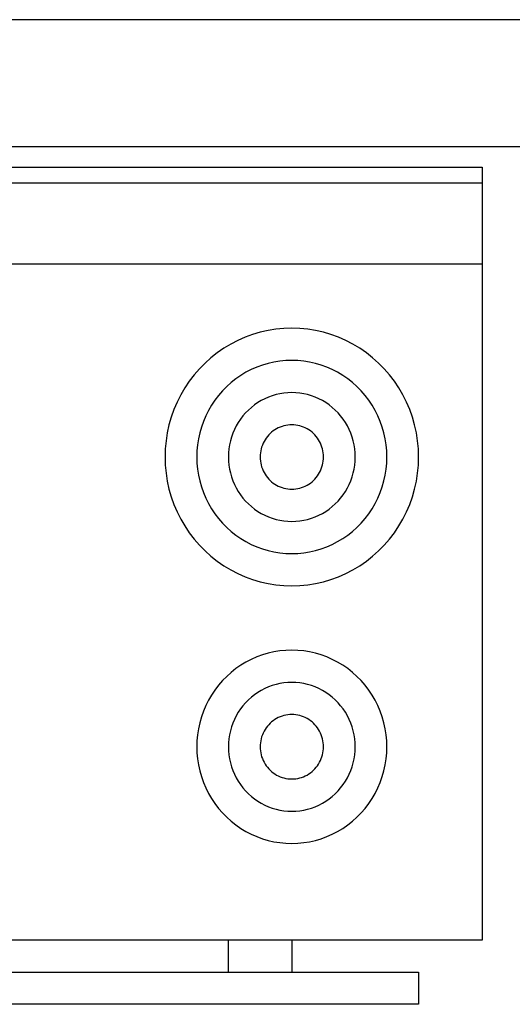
# Model space of a CAD drawing. Header units: millimetres. Extents: x 1 to 29, y 1 to 24.
# Tile 6 of 9: x 16.556 to 16.944, y 15.313 to 16.09. Entities that reach past the tile are written whole.
import ezdxf

# ---------------------------------------------------------------- set-up
doc = ezdxf.new("R2010")
doc.units = ezdxf.units.MM

msp = doc.modelspace()

# ---------------------------------------------------------------- linework, layer by layer
for p, q in [((17.06834, 16.08971), (16.36834, 16.08971)), ((14.46834, 15.98971), (17.06834, 15.98971))]:
    msp.add_line(p, q)
at = {"color": 7, "linetype": 'Continuous'}
for p, q in [((15.92054, 15.97346), (16.92054, 15.97346)), ((16.92054, 15.97346), (16.92054, 15.36415)), ((15.92054, 15.96097), (16.92054, 15.96097)), ((15.92054, 15.8973), (16.92054, 15.8973)), ((16.74568, 15.84334), (16.73964, 15.84156)), ((16.75181, 15.84473), (16.74568, 15.84334)), ((16.75801, 15.84573), (16.75181, 15.84473)), ((16.76426, 15.84633), (16.75801, 15.84573)), ((16.77054, 15.84653), (16.76426, 15.84633)), ((16.77682, 15.84633), (16.77054, 15.84653)), ((16.78308, 15.84573), (16.77682, 15.84633)), ((16.78928, 15.84473), (16.78308, 15.84573)), ((16.79541, 15.84334), (16.78928, 15.84473)), ((16.80145, 15.84156), (16.79541, 15.84334)), ((16.72797, 15.83686), (16.72237, 15.83396)), ((16.73373, 15.83939), (16.72797, 15.83686)), ((16.73964, 15.84156), (16.73373, 15.83939)), ((16.80736, 15.83939), (16.80145, 15.84156)), ((16.81312, 15.83686), (16.80736, 15.83939)), ((16.81872, 15.83396), (16.81312, 15.83686)), ((16.71696, 15.83072), (16.71177, 15.82713)), ((16.72237, 15.83396), (16.71696, 15.83072)), ((16.82413, 15.83072), (16.81872, 15.83396)), ((16.82932, 15.82713), (16.82413, 15.83072)), ((16.7068, 15.82322), (16.70209, 15.819)), ((16.71177, 15.82713), (16.7068, 15.82322)), ((16.76114, 15.82054), (16.75649, 15.81979)), ((16.76583, 15.82099), (16.76114, 15.82054)), ((16.77054, 15.82114), (16.76583, 15.82099)), ((16.77525, 15.82099), (16.77054, 15.82114)), ((16.77994, 15.82054), (16.77525, 15.82099)), ((16.7846, 15.81979), (16.77994, 15.82054)), ((16.83429, 15.82322), (16.82932, 15.82713)), ((16.839, 15.819), (16.83429, 15.82322)), ((16.69765, 15.81449), (16.69349, 15.8097)), ((16.70209, 15.819), (16.69765, 15.81449)), ((16.73861, 15.81389), (16.73441, 15.81172)), ((16.74293, 15.81579), (16.73861, 15.81389)), ((16.74737, 15.81741), (16.74293, 15.81579)), ((16.75189, 15.81874), (16.74737, 15.81741)), ((16.75649, 15.81979), (16.75189, 15.81874)), ((16.7892, 15.81874), (16.7846, 15.81979)), ((16.79372, 15.81741), (16.7892, 15.81874)), ((16.79815, 15.81579), (16.79372, 15.81741)), ((16.80248, 15.81389), (16.79815, 15.81579)), ((16.80668, 15.81172), (16.80248, 15.81389)), ((16.84344, 15.81449), (16.839, 15.819)), ((16.8476, 15.8097), (16.84344, 15.81449)), ((16.68964, 15.80466), (16.68611, 15.79939)), ((16.69349, 15.8097), (16.68964, 15.80466)), ((16.72646, 15.80659), (16.72274, 15.80366)), ((16.73036, 15.80928), (16.72646, 15.80659)), ((16.73441, 15.81172), (16.73036, 15.80928)), ((16.81073, 15.80928), (16.80668, 15.81172)), ((16.81463, 15.80659), (16.81073, 15.80928)), ((16.81835, 15.80366), (16.81463, 15.80659)), ((16.85145, 15.80466), (16.8476, 15.8097)), ((16.85498, 15.79939), (16.85145, 15.80466)), ((16.68611, 15.79939), (16.68291, 15.79389)), ((16.71587, 15.79711), (16.71276, 15.79352)), ((16.7192, 15.80049), (16.71587, 15.79711)), ((16.72274, 15.80366), (16.7192, 15.80049)), ((16.82188, 15.80049), (16.81835, 15.80366)), ((16.82522, 15.79711), (16.82188, 15.80049)), ((16.82833, 15.79352), (16.82522, 15.79711)), ((16.85817, 15.79389), (16.85498, 15.79939)), ((16.68291, 15.79389), (16.68006, 15.78821)), ((16.70987, 15.78974), (16.70722, 15.78578)), ((16.71276, 15.79352), (16.70987, 15.78974)), ((16.74646, 15.78947), (16.74375, 15.78784)), ((16.74926, 15.79091), (16.74646, 15.78947)), ((16.75214, 15.79218), (16.74926, 15.79091)), ((16.75509, 15.79326), (16.75214, 15.79218)), ((16.75811, 15.79415), (16.75509, 15.79326)), ((16.76117, 15.79485), (16.75811, 15.79415)), ((16.76428, 15.79535), (16.76117, 15.79485)), ((16.7674, 15.79565), (16.76428, 15.79535)), ((16.77054, 15.79575), (16.7674, 15.79565)), ((16.77368, 15.79565), (16.77054, 15.79575)), ((16.77681, 15.79535), (16.77368, 15.79565)), ((16.77991, 15.79485), (16.77681, 15.79535)), ((16.78298, 15.79415), (16.77991, 15.79485)), ((16.78599, 15.79326), (16.78298, 15.79415)), ((16.78895, 15.79218), (16.78599, 15.79326)), ((16.79183, 15.79091), (16.78895, 15.79218)), ((16.79463, 15.78947), (16.79183, 15.79091)), ((16.79734, 15.78784), (16.79463, 15.78947)), ((16.83122, 15.78974), (16.82833, 15.79352)), ((16.83387, 15.78578), (16.83122, 15.78974)), ((16.86103, 15.78821), (16.85817, 15.79389)), ((16.67757, 15.78235), (16.67544, 15.77635)), ((16.68006, 15.78821), (16.67757, 15.78235)), ((16.70482, 15.78166), (16.70268, 15.7774)), ((16.70722, 15.78578), (16.70482, 15.78166)), ((16.73632, 15.78198), (16.7341, 15.77973)), ((16.73867, 15.78409), (16.73632, 15.78198)), ((16.74115, 15.78605), (16.73867, 15.78409)), ((16.74375, 15.78784), (16.74115, 15.78605)), ((16.79993, 15.78605), (16.79734, 15.78784)), ((16.80242, 15.78409), (16.79993, 15.78605)), ((16.80477, 15.78198), (16.80242, 15.78409)), ((16.80699, 15.77973), (16.80477, 15.78198)), ((16.83627, 15.78166), (16.83387, 15.78578)), ((16.83841, 15.7774), (16.83627, 15.78166)), ((16.86352, 15.78235), (16.86103, 15.78821)), ((16.86565, 15.77635), (16.86352, 15.78235)), ((16.67544, 15.77635), (16.67369, 15.77022)), ((16.70268, 15.7774), (16.70081, 15.77301)), ((16.73009, 15.77482), (16.72833, 15.77218)), ((16.73202, 15.77734), (16.73009, 15.77482)), ((16.7341, 15.77973), (16.73202, 15.77734)), ((16.80907, 15.77734), (16.80699, 15.77973)), ((16.81099, 15.77482), (16.80907, 15.77734)), ((16.81276, 15.77218), (16.81099, 15.77482)), ((16.84028, 15.77301), (16.83841, 15.7774)), ((16.8674, 15.77022), (16.86565, 15.77635)), ((16.67369, 15.77022), (16.67232, 15.764)), ((16.69922, 15.76851), (16.6979, 15.76391)), ((16.70081, 15.77301), (16.69922, 15.76851)), ((16.7253, 15.76659), (16.72406, 15.76366)), ((16.72673, 15.76943), (16.7253, 15.76659)), ((16.72833, 15.77218), (16.72673, 15.76943)), ((16.75715, 15.76641), (16.75585, 15.76551)), ((16.7585, 15.76722), (16.75715, 15.76641)), ((16.7599, 15.76794), (16.7585, 15.76722)), ((16.76134, 15.76857), (16.7599, 15.76794)), ((16.76282, 15.76912), (16.76134, 15.76857)), ((16.76433, 15.76956), (16.76282, 15.76912)), ((16.76586, 15.76991), (16.76433, 15.76956)), ((16.76741, 15.77016), (16.76586, 15.76991)), ((16.76897, 15.77031), (16.76741, 15.77016)), ((16.77054, 15.77036), (16.76897, 15.77031)), ((16.77211, 15.77031), (16.77054, 15.77036)), ((16.77368, 15.77016), (16.77211, 15.77031)), ((16.77523, 15.76991), (16.77368, 15.77016)), ((16.77676, 15.76956), (16.77523, 15.76991)), ((16.77827, 15.76912), (16.77676, 15.76956)), ((16.77975, 15.76857), (16.77827, 15.76912)), ((16.78119, 15.76794), (16.77975, 15.76857)), ((16.78259, 15.76722), (16.78119, 15.76794)), ((16.78394, 15.76641), (16.78259, 15.76722)), ((16.78524, 15.76551), (16.78394, 15.76641)), ((16.81436, 15.76943), (16.81276, 15.77218)), ((16.81579, 15.76659), (16.81436, 15.76943)), ((16.81703, 15.76366), (16.81579, 15.76659)), ((16.84187, 15.76851), (16.84028, 15.77301)), ((16.84319, 15.76391), (16.84187, 15.76851)), ((16.86877, 15.764), (16.8674, 15.77022)), ((16.67232, 15.764), (16.67133, 15.7577)), ((16.69687, 15.75924), (16.69614, 15.75451)), ((16.6979, 15.76391), (16.69687, 15.75924)), ((16.72299, 15.76066), (16.72212, 15.7576)), ((16.72406, 15.76366), (16.72299, 15.76066)), ((16.74944, 15.75857), (16.74864, 15.7572)), ((16.75032, 15.75989), (16.74944, 15.75857)), ((16.75128, 15.76115), (16.75032, 15.75989)), ((16.75232, 15.76235), (16.75128, 15.76115)), ((16.75343, 15.76348), (16.75232, 15.76235)), ((16.75461, 15.76453), (16.75343, 15.76348)), ((16.75585, 15.76551), (16.75461, 15.76453)), ((16.78648, 15.76453), (16.78524, 15.76551)), ((16.78766, 15.76348), (16.78648, 15.76453)), ((16.78877, 15.76235), (16.78766, 15.76348)), ((16.78981, 15.76115), (16.78877, 15.76235)), ((16.79077, 15.75989), (16.78981, 15.76115)), ((16.79165, 15.75857), (16.79077, 15.75989)), ((16.79245, 15.7572), (16.79165, 15.75857)), ((16.8181, 15.76066), (16.81703, 15.76366)), ((16.81897, 15.7576), (16.8181, 15.76066)), ((16.84422, 15.75924), (16.84319, 15.76391)), ((16.84495, 15.75451), (16.84422, 15.75924)), ((16.86976, 15.7577), (16.86877, 15.764)), ((16.67074, 15.75135), (16.67054, 15.74497)), ((16.67133, 15.7577), (16.67074, 15.75135)), ((16.69614, 15.75451), (16.69569, 15.74975)), ((16.72094, 15.75133), (16.72064, 15.74816)), ((16.72143, 15.75448), (16.72094, 15.75133)), ((16.72212, 15.7576), (16.72143, 15.75448)), ((16.74633, 15.75128), (16.74599, 15.74973)), ((16.74677, 15.75281), (16.74633, 15.75128)), ((16.7473, 15.75431), (16.74677, 15.75281)), ((16.74792, 15.75578), (16.7473, 15.75431)), ((16.74864, 15.7572), (16.74792, 15.75578)), ((16.79316, 15.75578), (16.79245, 15.7572)), ((16.79379, 15.75431), (16.79316, 15.75578)), ((16.79432, 15.75281), (16.79379, 15.75431)), ((16.79476, 15.75128), (16.79432, 15.75281)), ((16.7951, 15.74973), (16.79476, 15.75128)), ((16.81966, 15.75448), (16.81897, 15.7576)), ((16.82015, 15.75133), (16.81966, 15.75448)), ((16.82045, 15.74816), (16.82015, 15.75133)), ((16.8454, 15.74975), (16.84495, 15.75451)), ((16.87035, 15.75135), (16.86976, 15.7577)), ((16.87054, 15.74497), (16.87035, 15.75135)), ((16.67054, 15.74497), (16.67074, 15.73859)), ((16.69569, 15.74975), (16.69554, 15.74497)), ((16.69554, 15.74497), (16.69569, 15.74019)), ((16.72064, 15.74816), (16.72054, 15.74497)), ((16.72054, 15.74497), (16.72064, 15.74178)), ((16.74559, 15.74656), (16.74554, 15.74497)), ((16.74554, 15.74497), (16.74559, 15.74337)), ((16.74574, 15.74815), (16.74559, 15.74656)), ((16.74559, 15.74337), (16.74574, 15.74179)), ((16.74599, 15.74973), (16.74574, 15.74815)), ((16.79535, 15.74815), (16.7951, 15.74973)), ((16.79549, 15.74656), (16.79535, 15.74815)), ((16.79535, 15.74179), (16.79549, 15.74337)), ((16.79554, 15.74497), (16.79549, 15.74656)), ((16.79549, 15.74337), (16.79554, 15.74497)), ((16.82054, 15.74497), (16.82045, 15.74816)), ((16.82045, 15.74178), (16.82054, 15.74497)), ((16.84554, 15.74497), (16.8454, 15.74975)), ((16.8454, 15.74019), (16.84554, 15.74497)), ((16.87035, 15.73859), (16.87054, 15.74497)), ((16.67074, 15.73859), (16.67133, 15.73224)), ((16.69569, 15.74019), (16.69614, 15.73542)), ((16.69614, 15.73542), (16.69687, 15.7307)), ((16.72064, 15.74178), (16.72094, 15.7386)), ((16.72094, 15.7386), (16.72143, 15.73545)), ((16.72143, 15.73545), (16.72212, 15.73234)), ((16.74574, 15.74179), (16.74599, 15.74021)), ((16.74599, 15.74021), (16.74633, 15.73865)), ((16.74633, 15.73865), (16.74677, 15.73712)), ((16.74677, 15.73712), (16.7473, 15.73562)), ((16.7473, 15.73562), (16.74792, 15.73416)), ((16.79316, 15.73416), (16.79379, 15.73562)), ((16.79379, 15.73562), (16.79432, 15.73712)), ((16.79432, 15.73712), (16.79476, 15.73865)), ((16.79476, 15.73865), (16.7951, 15.74021)), ((16.7951, 15.74021), (16.79535, 15.74179)), ((16.81897, 15.73234), (16.81966, 15.73545)), ((16.81966, 15.73545), (16.82015, 15.7386)), ((16.82015, 15.7386), (16.82045, 15.74178)), ((16.84422, 15.7307), (16.84495, 15.73542)), ((16.84495, 15.73542), (16.8454, 15.74019)), ((16.86976, 15.73224), (16.87035, 15.73859)), ((16.67133, 15.73224), (16.67232, 15.72594)), ((16.69687, 15.7307), (16.6979, 15.72603)), ((16.72212, 15.73234), (16.72299, 15.72928)), ((16.72299, 15.72928), (16.72406, 15.72628)), ((16.74792, 15.73416), (16.74864, 15.73274)), ((16.74864, 15.73274), (16.74944, 15.73136)), ((16.74944, 15.73136), (16.75032, 15.73004)), ((16.75032, 15.73004), (16.75128, 15.72878)), ((16.75128, 15.72878), (16.75232, 15.72759)), ((16.75232, 15.72759), (16.75343, 15.72646)), ((16.78766, 15.72646), (16.78877, 15.72759)), ((16.78877, 15.72759), (16.78981, 15.72878)), ((16.78981, 15.72878), (16.79077, 15.73004)), ((16.79077, 15.73004), (16.79165, 15.73136)), ((16.79165, 15.73136), (16.79245, 15.73274)), ((16.79245, 15.73274), (16.79316, 15.73416)), ((16.81703, 15.72628), (16.8181, 15.72928)), ((16.8181, 15.72928), (16.81897, 15.73234)), ((16.84319, 15.72603), (16.84422, 15.7307)), ((16.86877, 15.72594), (16.86976, 15.73224)), ((16.67232, 15.72594), (16.67369, 15.71971)), ((16.67369, 15.71971), (16.67544, 15.71359)), ((16.6979, 15.72603), (16.69922, 15.72143)), ((16.69922, 15.72143), (16.70081, 15.71693)), ((16.72406, 15.72628), (16.7253, 15.72335)), ((16.7253, 15.72335), (16.72673, 15.72051)), ((16.72673, 15.72051), (16.72833, 15.71776)), ((16.75343, 15.72646), (16.75461, 15.72541)), ((16.75461, 15.72541), (16.75585, 15.72443)), ((16.75585, 15.72443), (16.75715, 15.72353)), ((16.75715, 15.72353), (16.7585, 15.72272)), ((16.7585, 15.72272), (16.7599, 15.722)), ((16.7599, 15.722), (16.76134, 15.72136)), ((16.76134, 15.72136), (16.76282, 15.72082)), ((16.76282, 15.72082), (16.76433, 15.72038)), ((16.76433, 15.72038), (16.76586, 15.72003)), ((16.76586, 15.72003), (16.76741, 15.71978)), ((16.76741, 15.71978), (16.76897, 15.71963)), ((16.76897, 15.71963), (16.77054, 15.71958)), ((16.77054, 15.71958), (16.77211, 15.71963)), ((16.77211, 15.71963), (16.77368, 15.71978)), ((16.77368, 15.71978), (16.77523, 15.72003)), ((16.77523, 15.72003), (16.77676, 15.72038)), ((16.77676, 15.72038), (16.77827, 15.72082)), ((16.77827, 15.72082), (16.77975, 15.72136)), ((16.77975, 15.72136), (16.78119, 15.722)), ((16.78119, 15.722), (16.78259, 15.72272)), ((16.78259, 15.72272), (16.78394, 15.72353)), ((16.78394, 15.72353), (16.78524, 15.72443)), ((16.78524, 15.72443), (16.78648, 15.72541)), ((16.78648, 15.72541), (16.78766, 15.72646)), ((16.81276, 15.71776), (16.81436, 15.72051)), ((16.81436, 15.72051), (16.81579, 15.72335)), ((16.81579, 15.72335), (16.81703, 15.72628)), ((16.84028, 15.71693), (16.84187, 15.72143)), ((16.84187, 15.72143), (16.84319, 15.72603)), ((16.86565, 15.71359), (16.8674, 15.71971)), ((16.8674, 15.71971), (16.86877, 15.72594)), ((16.67544, 15.71359), (16.67757, 15.70758)), ((16.70081, 15.71693), (16.70268, 15.71254)), ((16.70268, 15.71254), (16.70482, 15.70827)), ((16.72833, 15.71776), (16.73009, 15.71512)), ((16.73009, 15.71512), (16.73202, 15.7126)), ((16.73202, 15.7126), (16.7341, 15.71021)), ((16.80699, 15.71021), (16.80907, 15.7126)), ((16.80907, 15.7126), (16.81099, 15.71512)), ((16.81099, 15.71512), (16.81276, 15.71776)), ((16.83627, 15.70827), (16.83841, 15.71254)), ((16.83841, 15.71254), (16.84028, 15.71693)), ((16.86352, 15.70758), (16.86565, 15.71359)), ((16.67757, 15.70758), (16.68006, 15.70173)), ((16.70482, 15.70827), (16.70722, 15.70416)), ((16.70722, 15.70416), (16.70987, 15.7002)), ((16.7341, 15.71021), (16.73632, 15.70795)), ((16.73632, 15.70795), (16.73867, 15.70584)), ((16.73867, 15.70584), (16.74115, 15.70389)), ((16.74115, 15.70389), (16.74375, 15.70209)), ((16.79734, 15.70209), (16.79993, 15.70389)), ((16.79993, 15.70389), (16.80242, 15.70584)), ((16.80242, 15.70584), (16.80477, 15.70795)), ((16.80477, 15.70795), (16.80699, 15.71021)), ((16.83122, 15.7002), (16.83387, 15.70416)), ((16.83387, 15.70416), (16.83627, 15.70827)), ((16.86103, 15.70173), (16.86352, 15.70758)), ((16.68006, 15.70173), (16.68291, 15.69604)), ((16.68291, 15.69604), (16.68611, 15.69055)), ((16.70987, 15.7002), (16.71276, 15.69642)), ((16.71276, 15.69642), (16.71587, 15.69283)), ((16.74375, 15.70209), (16.74646, 15.70047)), ((16.74646, 15.70047), (16.74926, 15.69902)), ((16.74926, 15.69902), (16.75214, 15.69776)), ((16.75214, 15.69776), (16.75509, 15.69667)), ((16.75509, 15.69667), (16.75811, 15.69578)), ((16.75811, 15.69578), (16.76117, 15.69509)), ((16.77991, 15.69509), (16.78298, 15.69578)), ((16.78298, 15.69578), (16.78599, 15.69667)), ((16.78599, 15.69667), (16.78895, 15.69776)), ((16.78895, 15.69776), (16.79183, 15.69902)), ((16.79183, 15.69902), (16.79463, 15.70047)), ((16.79463, 15.70047), (16.79734, 15.70209)), ((16.82522, 15.69283), (16.82833, 15.69642)), ((16.82833, 15.69642), (16.83122, 15.7002)), ((16.85498, 15.69055), (16.85817, 15.69604)), ((16.85817, 15.69604), (16.86103, 15.70173)), ((16.68611, 15.69055), (16.68964, 15.68527)), ((16.71587, 15.69283), (16.7192, 15.68944)), ((16.7192, 15.68944), (16.72274, 15.68628)), ((16.76117, 15.69509), (16.76428, 15.69459)), ((16.76428, 15.69459), (16.7674, 15.69429)), ((16.7674, 15.69429), (16.77054, 15.69419)), ((16.77054, 15.69419), (16.77368, 15.69429)), ((16.77368, 15.69429), (16.77681, 15.69459)), ((16.77681, 15.69459), (16.77991, 15.69509)), ((16.81835, 15.68628), (16.82188, 15.68944)), ((16.82188, 15.68944), (16.82522, 15.69283)), ((16.85145, 15.68527), (16.85498, 15.69055)), ((16.68964, 15.68527), (16.69349, 15.68023)), ((16.69349, 15.68023), (16.69765, 15.67545)), ((16.72274, 15.68628), (16.72646, 15.68335)), ((16.72646, 15.68335), (16.73036, 15.68066)), ((16.73036, 15.68066), (16.73441, 15.67822)), ((16.80668, 15.67822), (16.81073, 15.68066)), ((16.81073, 15.68066), (16.81463, 15.68335)), ((16.81463, 15.68335), (16.81835, 15.68628)), ((16.84344, 15.67545), (16.8476, 15.68023)), ((16.8476, 15.68023), (16.85145, 15.68527)), ((16.69765, 15.67545), (16.70209, 15.67094)), ((16.73441, 15.67822), (16.73861, 15.67605)), ((16.73861, 15.67605), (16.74293, 15.67415)), ((16.74293, 15.67415), (16.74737, 15.67253)), ((16.74737, 15.67253), (16.75189, 15.67119)), ((16.7892, 15.67119), (16.79372, 15.67253)), ((16.79372, 15.67253), (16.79815, 15.67415)), ((16.79815, 15.67415), (16.80248, 15.67605)), ((16.80248, 15.67605), (16.80668, 15.67822)), ((16.839, 15.67094), (16.84344, 15.67545)), ((16.70209, 15.67094), (16.7068, 15.66672)), ((16.7068, 15.66672), (16.71177, 15.66281)), ((16.75189, 15.67119), (16.75649, 15.67015)), ((16.75649, 15.67015), (16.76114, 15.6694)), ((16.76114, 15.6694), (16.76583, 15.66895)), ((16.76583, 15.66895), (16.77054, 15.6688)), ((16.77054, 15.6688), (16.77525, 15.66895)), ((16.77525, 15.66895), (16.77994, 15.6694)), ((16.77994, 15.6694), (16.7846, 15.67015)), ((16.7846, 15.67015), (16.7892, 15.67119)), ((16.82932, 15.66281), (16.83429, 15.66672)), ((16.83429, 15.66672), (16.839, 15.67094)), ((16.71177, 15.66281), (16.71696, 15.65922)), ((16.71696, 15.65922), (16.72237, 15.65597)), ((16.81872, 15.65597), (16.82413, 15.65922)), ((16.82413, 15.65922), (16.82932, 15.66281)), ((16.72237, 15.65597), (16.72797, 15.65308)), ((16.72797, 15.65308), (16.73373, 15.65054)), ((16.73373, 15.65054), (16.73964, 15.64838)), ((16.80145, 15.64838), (16.80736, 15.65054)), ((16.80736, 15.65054), (16.81312, 15.65308)), ((16.81312, 15.65308), (16.81872, 15.65597)), ((16.73964, 15.64838), (16.74568, 15.6466)), ((16.74568, 15.6466), (16.75181, 15.64521)), ((16.75181, 15.64521), (16.75801, 15.64421)), ((16.75801, 15.64421), (16.76426, 15.64361)), ((16.76426, 15.64361), (16.77054, 15.64341)), ((16.77054, 15.64341), (16.77682, 15.64361)), ((16.77682, 15.64361), (16.78308, 15.64421)), ((16.78308, 15.64421), (16.78928, 15.64521)), ((16.78928, 15.64521), (16.79541, 15.6466)), ((16.79541, 15.6466), (16.80145, 15.64838)), ((16.74293, 15.58729), (16.73861, 15.58539)), ((16.74737, 15.58891), (16.74293, 15.58729)), ((16.75189, 15.59025), (16.74737, 15.58891)), ((16.75649, 15.59129), (16.75189, 15.59025)), ((16.76114, 15.59204), (16.75649, 15.59129)), ((16.76583, 15.59249), (16.76114, 15.59204)), ((16.77054, 15.59264), (16.76583, 15.59249)), ((16.77525, 15.59249), (16.77054, 15.59264)), ((16.77994, 15.59204), (16.77525, 15.59249)), ((16.7846, 15.59129), (16.77994, 15.59204)), ((16.7892, 15.59025), (16.7846, 15.59129)), ((16.79372, 15.58891), (16.7892, 15.59025)), ((16.79815, 15.58729), (16.79372, 15.58891)), ((16.80248, 15.58539), (16.79815, 15.58729)), ((16.73036, 15.58079), (16.72646, 15.5781)), ((16.73441, 15.58322), (16.73036, 15.58079)), ((16.73861, 15.58539), (16.73441, 15.58322)), ((16.80668, 15.58322), (16.80248, 15.58539)), ((16.81073, 15.58079), (16.80668, 15.58322)), ((16.81463, 15.5781), (16.81073, 15.58079)), ((16.7192, 15.572), (16.71587, 15.56862)), ((16.72274, 15.57516), (16.7192, 15.572)), ((16.72646, 15.5781), (16.72274, 15.57516)), ((16.81835, 15.57516), (16.81463, 15.5781)), ((16.82188, 15.572), (16.81835, 15.57516)), ((16.82522, 15.56862), (16.82188, 15.572)), ((16.71276, 15.56503), (16.70987, 15.56125)), ((16.71587, 15.56862), (16.71276, 15.56503)), ((16.75509, 15.56477), (16.75214, 15.56369)), ((16.75811, 15.56566), (16.75509, 15.56477)), ((16.76117, 15.56635), (16.75811, 15.56566)), ((16.76428, 15.56685), (16.76117, 15.56635)), ((16.7674, 15.56715), (16.76428, 15.56685)), ((16.77054, 15.56725), (16.7674, 15.56715)), ((16.77368, 15.56715), (16.77054, 15.56725)), ((16.77681, 15.56685), (16.77368, 15.56715)), ((16.77991, 15.56635), (16.77681, 15.56685)), ((16.78298, 15.56566), (16.77991, 15.56635)), ((16.78599, 15.56477), (16.78298, 15.56566)), ((16.78895, 15.56369), (16.78599, 15.56477)), ((16.82833, 15.56503), (16.82522, 15.56862)), ((16.83122, 15.56125), (16.82833, 15.56503)), ((16.70722, 15.55729), (16.70482, 15.55317)), ((16.70987, 15.56125), (16.70722, 15.55729)), ((16.74115, 15.55756), (16.73867, 15.5556)), ((16.74375, 15.55935), (16.74115, 15.55756)), ((16.74646, 15.56097), (16.74375, 15.55935)), ((16.74926, 15.56242), (16.74646, 15.56097)), ((16.75214, 15.56369), (16.74926, 15.56242)), ((16.79183, 15.56242), (16.78895, 15.56369)), ((16.79463, 15.56097), (16.79183, 15.56242)), ((16.79734, 15.55935), (16.79463, 15.56097)), ((16.79993, 15.55756), (16.79734, 15.55935)), ((16.80242, 15.5556), (16.79993, 15.55756)), ((16.83387, 15.55729), (16.83122, 15.56125)), ((16.83627, 15.55317), (16.83387, 15.55729)), ((16.70268, 15.54891), (16.70081, 15.54451)), ((16.70482, 15.55317), (16.70268, 15.54891)), ((16.73202, 15.54884), (16.73009, 15.54632)), ((16.7341, 15.55124), (16.73202, 15.54884)), ((16.73632, 15.55349), (16.7341, 15.55124)), ((16.73867, 15.5556), (16.73632, 15.55349)), ((16.80477, 15.55349), (16.80242, 15.5556)), ((16.80699, 15.55124), (16.80477, 15.55349)), ((16.80907, 15.54884), (16.80699, 15.55124)), ((16.81099, 15.54632), (16.80907, 15.54884)), ((16.83841, 15.54891), (16.83627, 15.55317)), ((16.84028, 15.54451), (16.83841, 15.54891)), ((16.70081, 15.54451), (16.69922, 15.54001)), ((16.72673, 15.54094), (16.7253, 15.5381)), ((16.72833, 15.54368), (16.72673, 15.54094)), ((16.73009, 15.54632), (16.72833, 15.54368)), ((16.76282, 15.54062), (16.76134, 15.54008)), ((16.76433, 15.54107), (16.76282, 15.54062)), ((16.76586, 15.54141), (16.76433, 15.54107)), ((16.76741, 15.54166), (16.76586, 15.54141)), ((16.76897, 15.54181), (16.76741, 15.54166)), ((16.77054, 15.54186), (16.76897, 15.54181)), ((16.77211, 15.54181), (16.77054, 15.54186)), ((16.77368, 15.54166), (16.77211, 15.54181)), ((16.77523, 15.54141), (16.77368, 15.54166)), ((16.77676, 15.54107), (16.77523, 15.54141)), ((16.77827, 15.54062), (16.77676, 15.54107)), ((16.77975, 15.54008), (16.77827, 15.54062)), ((16.81276, 15.54368), (16.81099, 15.54632)), ((16.81436, 15.54094), (16.81276, 15.54368)), ((16.81579, 15.5381), (16.81436, 15.54094)), ((16.84187, 15.54001), (16.84028, 15.54451)), ((16.6979, 15.53542), (16.69687, 15.53075)), ((16.69922, 15.54001), (16.6979, 15.53542)), ((16.72406, 15.53517), (16.72299, 15.53217)), ((16.7253, 15.5381), (16.72406, 15.53517)), ((16.75232, 15.53385), (16.75128, 15.53266)), ((16.75343, 15.53498), (16.75232, 15.53385)), ((16.75461, 15.53604), (16.75343, 15.53498)), ((16.75585, 15.53702), (16.75461, 15.53604)), ((16.75715, 15.53791), (16.75585, 15.53702)), ((16.7585, 15.53872), (16.75715, 15.53791)), ((16.7599, 15.53945), (16.7585, 15.53872)), ((16.76134, 15.54008), (16.7599, 15.53945)), ((16.78119, 15.53945), (16.77975, 15.54008)), ((16.78259, 15.53872), (16.78119, 15.53945)), ((16.78394, 15.53791), (16.78259, 15.53872)), ((16.78524, 15.53702), (16.78394, 15.53791)), ((16.78648, 15.53604), (16.78524, 15.53702)), ((16.78766, 15.53498), (16.78648, 15.53604)), ((16.78877, 15.53385), (16.78766, 15.53498)), ((16.78981, 15.53266), (16.78877, 15.53385)), ((16.81703, 15.53517), (16.81579, 15.5381)), ((16.8181, 15.53217), (16.81703, 15.53517)), ((16.84319, 15.53542), (16.84187, 15.54001)), ((16.84422, 15.53075), (16.84319, 15.53542)), ((16.69614, 15.52602), (16.69569, 15.52126)), ((16.69687, 15.53075), (16.69614, 15.52602)), ((16.72143, 15.52599), (16.72094, 15.52284)), ((16.72212, 15.5291), (16.72143, 15.52599)), ((16.72299, 15.53217), (16.72212, 15.5291)), ((16.7473, 15.52582), (16.74677, 15.52432)), ((16.74792, 15.52728), (16.7473, 15.52582)), ((16.74864, 15.52871), (16.74792, 15.52728)), ((16.74944, 15.53008), (16.74864, 15.52871)), ((16.75032, 15.5314), (16.74944, 15.53008)), ((16.75128, 15.53266), (16.75032, 15.5314)), ((16.79077, 15.5314), (16.78981, 15.53266)), ((16.79165, 15.53008), (16.79077, 15.5314)), ((16.79245, 15.52871), (16.79165, 15.53008)), ((16.79316, 15.52728), (16.79245, 15.52871)), ((16.79379, 15.52582), (16.79316, 15.52728)), ((16.79432, 15.52432), (16.79379, 15.52582)), ((16.81897, 15.5291), (16.8181, 15.53217)), ((16.81966, 15.52599), (16.81897, 15.5291)), ((16.82015, 15.52284), (16.81966, 15.52599)), ((16.84495, 15.52602), (16.84422, 15.53075)), ((16.8454, 15.52126), (16.84495, 15.52602)), ((16.69569, 15.52126), (16.69554, 15.51647)), ((16.72064, 15.51966), (16.72054, 15.51647)), ((16.72094, 15.52284), (16.72064, 15.51966)), ((16.74559, 15.51807), (16.74554, 15.51647)), ((16.74574, 15.51966), (16.74559, 15.51807)), ((16.74599, 15.52123), (16.74574, 15.51966)), ((16.74633, 15.52279), (16.74599, 15.52123)), ((16.74677, 15.52432), (16.74633, 15.52279)), ((16.79476, 15.52279), (16.79432, 15.52432)), ((16.7951, 15.52123), (16.79476, 15.52279)), ((16.79535, 15.51966), (16.7951, 15.52123)), ((16.79549, 15.51807), (16.79535, 15.51966)), ((16.79554, 15.51647), (16.79549, 15.51807)), ((16.82045, 15.51966), (16.82015, 15.52284)), ((16.82054, 15.51647), (16.82045, 15.51966)), ((16.84554, 15.51647), (16.8454, 15.52126)), ((16.69554, 15.51647), (16.69569, 15.51169)), ((16.69569, 15.51169), (16.69614, 15.50693)), ((16.72054, 15.51647), (16.72064, 15.51329)), ((16.72064, 15.51329), (16.72094, 15.51011)), ((16.72094, 15.51011), (16.72143, 15.50696)), ((16.74554, 15.51647), (16.74559, 15.51488)), ((16.74559, 15.51488), (16.74574, 15.51329)), ((16.74574, 15.51329), (16.74599, 15.51172)), ((16.74599, 15.51172), (16.74633, 15.51016)), ((16.74633, 15.51016), (16.74677, 15.50863)), ((16.79432, 15.50863), (16.79476, 15.51016)), ((16.79476, 15.51016), (16.7951, 15.51172)), ((16.7951, 15.51172), (16.79535, 15.51329)), ((16.79535, 15.51329), (16.79549, 15.51488)), ((16.79549, 15.51488), (16.79554, 15.51647)), ((16.81966, 15.50696), (16.82015, 15.51011)), ((16.82015, 15.51011), (16.82045, 15.51329)), ((16.82045, 15.51329), (16.82054, 15.51647)), ((16.84495, 15.50693), (16.8454, 15.51169)), ((16.8454, 15.51169), (16.84554, 15.51647)), ((16.69614, 15.50693), (16.69687, 15.5022)), ((16.69687, 15.5022), (16.6979, 15.49753)), ((16.72143, 15.50696), (16.72212, 15.50385)), ((16.72212, 15.50385), (16.72299, 15.50078)), ((16.74677, 15.50863), (16.7473, 15.50713)), ((16.7473, 15.50713), (16.74792, 15.50566)), ((16.74792, 15.50566), (16.74864, 15.50424)), ((16.74864, 15.50424), (16.74944, 15.50287)), ((16.74944, 15.50287), (16.75032, 15.50155)), ((16.79077, 15.50155), (16.79165, 15.50287)), ((16.79165, 15.50287), (16.79245, 15.50424)), ((16.79245, 15.50424), (16.79316, 15.50566)), ((16.79316, 15.50566), (16.79379, 15.50713)), ((16.79379, 15.50713), (16.79432, 15.50863)), ((16.8181, 15.50078), (16.81897, 15.50385)), ((16.81897, 15.50385), (16.81966, 15.50696)), ((16.84319, 15.49753), (16.84422, 15.5022)), ((16.84422, 15.5022), (16.84495, 15.50693)), ((16.6979, 15.49753), (16.69922, 15.49294)), ((16.72299, 15.50078), (16.72406, 15.49778)), ((16.72406, 15.49778), (16.7253, 15.49485)), ((16.7253, 15.49485), (16.72673, 15.49201)), ((16.75032, 15.50155), (16.75128, 15.50029)), ((16.75128, 15.50029), (16.75232, 15.49909)), ((16.75232, 15.49909), (16.75343, 15.49797)), ((16.75343, 15.49797), (16.75461, 15.49691)), ((16.75461, 15.49691), (16.75585, 15.49593)), ((16.75585, 15.49593), (16.75715, 15.49504)), ((16.75715, 15.49504), (16.7585, 15.49423)), ((16.7585, 15.49423), (16.7599, 15.4935)), ((16.78119, 15.4935), (16.78259, 15.49423)), ((16.78259, 15.49423), (16.78394, 15.49504)), ((16.78394, 15.49504), (16.78524, 15.49593)), ((16.78524, 15.49593), (16.78648, 15.49691)), ((16.78648, 15.49691), (16.78766, 15.49797)), ((16.78766, 15.49797), (16.78877, 15.49909)), ((16.78877, 15.49909), (16.78981, 15.50029)), ((16.78981, 15.50029), (16.79077, 15.50155)), ((16.81436, 15.49201), (16.81579, 15.49485)), ((16.81579, 15.49485), (16.81703, 15.49778)), ((16.81703, 15.49778), (16.8181, 15.50078)), ((16.84187, 15.49294), (16.84319, 15.49753)), ((16.69922, 15.49294), (16.70081, 15.48844)), ((16.70081, 15.48844), (16.70268, 15.48404)), ((16.72673, 15.49201), (16.72833, 15.48927)), ((16.72833, 15.48927), (16.73009, 15.48663)), ((16.73009, 15.48663), (16.73202, 15.48411)), ((16.7599, 15.4935), (16.76134, 15.49287)), ((16.76134, 15.49287), (16.76282, 15.49233)), ((16.76282, 15.49233), (16.76433, 15.49188)), ((16.76433, 15.49188), (16.76586, 15.49154)), ((16.76586, 15.49154), (16.76741, 15.49129)), ((16.76741, 15.49129), (16.76897, 15.49114)), ((16.76897, 15.49114), (16.77054, 15.49109)), ((16.77054, 15.49109), (16.77211, 15.49114)), ((16.77211, 15.49114), (16.77368, 15.49129)), ((16.77368, 15.49129), (16.77523, 15.49154)), ((16.77523, 15.49154), (16.77676, 15.49188)), ((16.77676, 15.49188), (16.77827, 15.49233)), ((16.77827, 15.49233), (16.77975, 15.49287)), ((16.77975, 15.49287), (16.78119, 15.4935)), ((16.80907, 15.48411), (16.81099, 15.48663)), ((16.81099, 15.48663), (16.81276, 15.48927)), ((16.81276, 15.48927), (16.81436, 15.49201)), ((16.83841, 15.48404), (16.84028, 15.48844)), ((16.84028, 15.48844), (16.84187, 15.49294)), ((16.70268, 15.48404), (16.70482, 15.47978)), ((16.70482, 15.47978), (16.70722, 15.47566)), ((16.73202, 15.48411), (16.7341, 15.48171)), ((16.7341, 15.48171), (16.73632, 15.47946)), ((16.73632, 15.47946), (16.73867, 15.47735)), ((16.80242, 15.47735), (16.80477, 15.47946)), ((16.80477, 15.47946), (16.80699, 15.48171)), ((16.80699, 15.48171), (16.80907, 15.48411)), ((16.83387, 15.47566), (16.83627, 15.47978)), ((16.83627, 15.47978), (16.83841, 15.48404)), ((16.70722, 15.47566), (16.70987, 15.4717)), ((16.70987, 15.4717), (16.71276, 15.46792)), ((16.73867, 15.47735), (16.74115, 15.47539)), ((16.74115, 15.47539), (16.74375, 15.4736)), ((16.74375, 15.4736), (16.74646, 15.47198)), ((16.74646, 15.47198), (16.74926, 15.47053)), ((16.79183, 15.47053), (16.79463, 15.47198)), ((16.79463, 15.47198), (16.79734, 15.4736)), ((16.79734, 15.4736), (16.79993, 15.47539)), ((16.79993, 15.47539), (16.80242, 15.47735)), ((16.82833, 15.46792), (16.83122, 15.4717)), ((16.83122, 15.4717), (16.83387, 15.47566)), ((16.71276, 15.46792), (16.71587, 15.46433)), ((16.71587, 15.46433), (16.7192, 15.46095)), ((16.74926, 15.47053), (16.75214, 15.46926)), ((16.75214, 15.46926), (16.75509, 15.46818)), ((16.75509, 15.46818), (16.75811, 15.46729)), ((16.75811, 15.46729), (16.76117, 15.4666)), ((16.76117, 15.4666), (16.76428, 15.4661)), ((16.76428, 15.4661), (16.7674, 15.4658)), ((16.7674, 15.4658), (16.77054, 15.4657)), ((16.77054, 15.4657), (16.77368, 15.4658)), ((16.77368, 15.4658), (16.77681, 15.4661)), ((16.77681, 15.4661), (16.77991, 15.4666)), ((16.77991, 15.4666), (16.78298, 15.46729)), ((16.78298, 15.46729), (16.78599, 15.46818)), ((16.78599, 15.46818), (16.78895, 15.46926)), ((16.78895, 15.46926), (16.79183, 15.47053)), ((16.82188, 15.46095), (16.82522, 15.46433)), ((16.82522, 15.46433), (16.82833, 15.46792)), ((16.7192, 15.46095), (16.72274, 15.45779)), ((16.72274, 15.45779), (16.72646, 15.45485)), ((16.81463, 15.45485), (16.81835, 15.45779)), ((16.81835, 15.45779), (16.82188, 15.46095)), ((16.72646, 15.45485), (16.73036, 15.45216)), ((16.73036, 15.45216), (16.73441, 15.44973)), ((16.73441, 15.44973), (16.73861, 15.44756)), ((16.73861, 15.44756), (16.74293, 15.44566)), ((16.79815, 15.44566), (16.80248, 15.44756)), ((16.80248, 15.44756), (16.80668, 15.44973)), ((16.80668, 15.44973), (16.81073, 15.45216)), ((16.81073, 15.45216), (16.81463, 15.45485)), ((16.74293, 15.44566), (16.74737, 15.44403)), ((16.74737, 15.44403), (16.75189, 15.4427)), ((16.75189, 15.4427), (16.75649, 15.44166)), ((16.75649, 15.44166), (16.76114, 15.44091)), ((16.76114, 15.44091), (16.76583, 15.44046)), ((16.76583, 15.44046), (16.77054, 15.44031)), ((16.77054, 15.44031), (16.77525, 15.44046)), ((16.77525, 15.44046), (16.77994, 15.44091)), ((16.77994, 15.44091), (16.7846, 15.44166)), ((16.7846, 15.44166), (16.7892, 15.4427)), ((16.7892, 15.4427), (16.79372, 15.44403)), ((16.79372, 15.44403), (16.79815, 15.44566)), ((16.92054, 15.36415), (15.92054, 15.36415)), ((16.72054, 15.3388), (16.72054, 15.36415)), ((16.77054, 15.36415), (16.77054, 15.3388)), ((15.97054, 15.3388), (16.87053, 15.3388)), ((16.87053, 15.3388), (16.87053, 15.31346)), ((16.87053, 15.31346), (15.97054, 15.31346))]:
    msp.add_line(p, q, dxfattribs=at)

doc.saveas('drawing.dxf')
